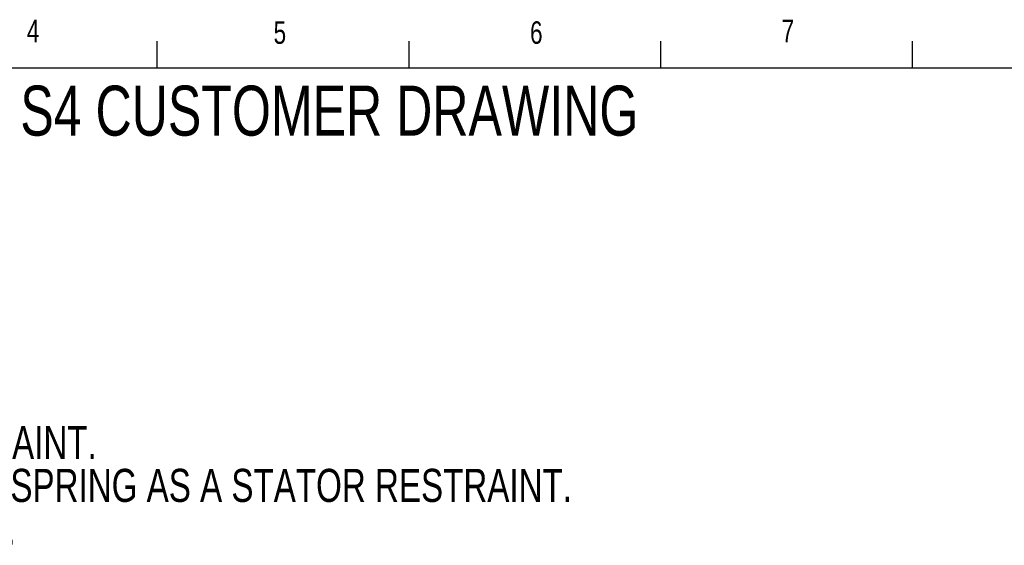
# Model space of a CAD drawing. Header units: inches. Extents: x 0.5 to 16.4, y 0.4 to 10.9.
# Tile 9 of 11: x 4.3 to 8.4, y 8.7 to 10.8. Entities that reach past the tile are written whole.
import ezdxf

# ---------------------------------------------------------------- set-up
doc = ezdxf.new("R2010")
doc.units = ezdxf.units.IN
doc.header["$MEASUREMENT"] = 0
for name, color, linetype in [('BORDER', 1, 'Continuous'), ('DIMENSIONS', 150, 'Continuous'), ('TEXT', 7, 'Continuous')]:
    doc.layers.add(name, color=color, linetype=linetype)
doc.styles.add('SLDTEXTSTYLE0', font='TXT', dxfattribs={"width": 0.75})

# ---------------------------------------------------------------- blocks, each defined once
blk = doc.blocks.new('SW_NOTE_0_3')
at = {"layer": 'DIMENSIONS', "color": 0, "char_height": 0.137795, "attachment_point": 1, "style": 'SLDTEXTSTYLE0'}
for s, insert in [('TABS TO ATTACH STATOR RESTRAINT.', (-4.4503, 0.6046)), ('USE A FLEXIBLE CABLE OR SOFT SPRING AS A STATOR RESTRAINT.', (-4.4503, 0.4264)), ('DO NOT USE THE STATOR CABLE.', (-4.4503, 0.2482))]:
    blk.add_mtext(s, dxfattribs=dict(at, insert=insert))

msp = doc.modelspace()

# ---------------------------------------------------------------- linework, layer by layer
at = {"layer": 'BORDER'}
for p, q in [((4.82625, 10.64207), (4.82625, 10.75404)), ((5.87625, 10.64207), (5.87625, 10.75404)), ((6.92625, 10.64207), (6.92625, 10.75404)), ((7.97625, 10.64207), (7.97625, 10.75404)), ((0.62625, 10.64207), (16.37625, 10.64207))]:
    msp.add_line(p, q, dxfattribs=at)

# ---------------------------------------------------------------- block references
at = {"layer": 'DIMENSIONS'}
msp.add_blockref('SW_NOTE_0_3', (6.3833, 8.54529), dxfattribs=at)

# ---------------------------------------------------------------- texts
at = {"layer": 'DIMENSIONS', "insert": (2.66494, 10.56818), "char_height": 0.2083333, "attachment_point": 1, "style": 'SLDTEXTSTYLE0'}
msp.add_mtext('MODEL SHORT S4 CUSTOMER DRAWING', dxfattribs=at)
at = {"layer": 'TEXT', "char_height": 0.09375, "attachment_point": 1, "style": 'SLDTEXTSTYLE0'}
for s, insert in [('4', (4.28255, 10.84278)), ('4', (4.28255, 10.84278)), ('7', (7.4301, 10.84278)), ('7', (7.4301, 10.84278)), ('5', (5.31155, 10.83606)), ('5', (5.31155, 10.83606)), ('6', (6.38091, 10.83606)), ('6', (6.38091, 10.83606))]:
    msp.add_mtext(s, dxfattribs=dict(at, insert=insert))

doc.saveas('drawing.dxf')
